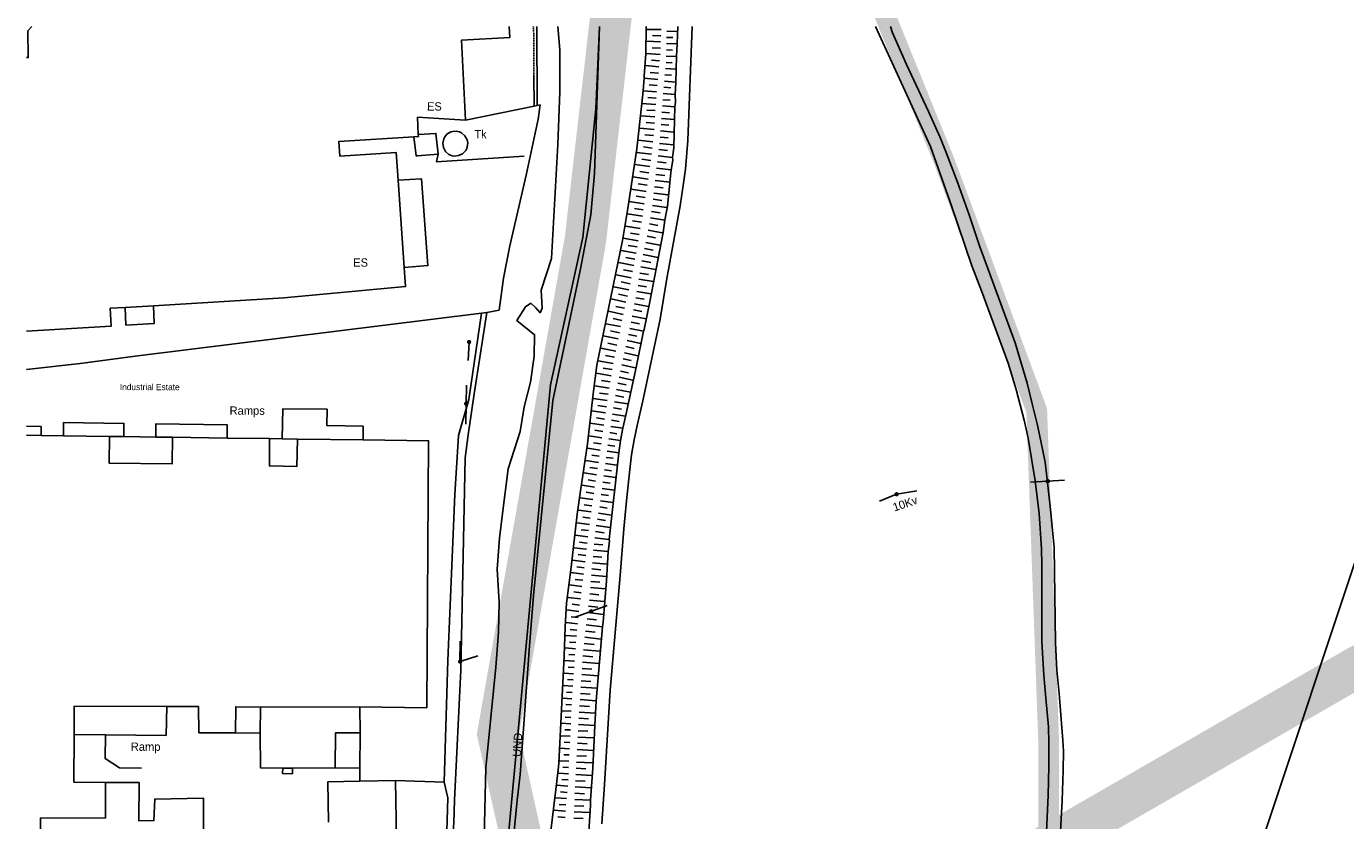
# Model space of a CAD drawing. Header units: metres. Extents: x 611948 to 1225781, y 656699 to 1316021.
# Tile 61 of 169: x 612748 to 613065, y 658052 to 658243. Entities that reach past the tile are written whole.
import ezdxf

# ---------------------------------------------------------------- set-up
doc = ezdxf.new("R2010")
doc.units = ezdxf.units.M
doc.linetypes.add('4696-17$0$PECK', pattern=[0.2, 0.1, -0.1])
for name, color, linetype in [('- EXTENT OF CHANNEL SURVEY', 150, 'Continuous'), ('- ROUTE OF ROAD - INDICATIVE', 8, 'Continuous'), ('4696-17$0$BLD_INN_W', 253, 'Continuous'), ('4696-17$0$BLD_OTL_P', 253, 'Continuous'), ('4696-17$0$BLD_OTL_S', 253, 'Continuous'), ('4696-17$0$GEN_LIN_D', 253, 'Continuous'), ('4696-17$0$GEN_PCK_D', 253, '4696-17$0$PECK'), ('4696-17$0$MNR_LN_DT', 253, 'Continuous'), ('4696-17$0$POLE_SYMB', 253, 'Continuous'), ('4696-17$0$TEXT', 253, 'Continuous'), ('4696-17$0$TOWNLAND', 253, 'Continuous'), ('4696-17$0$WATER_FTR', 253, 'Continuous')]:
    doc.layers.add(name, color=color, linetype=linetype)
doc.styles.add('4696-17$0$STANDARD', font='txt')

# ---------------------------------------------------------------- blocks, each defined once
blk = doc.blocks.new('4696-17$0$36', base_point=(144.988486, 310.919762))
blk.add_line((140.875383, 310.92339), (149.050238, 310.92339))
at = {"const_width": 0.539928}
blk.add_lwpolyline([(144.673376, 310.923808, 1), (145.213304, 310.923808, 1)], format="xyb", close=True, dxfattribs=at)
blk = doc.blocks.new('4696-17$0$37', base_point=(145.909475, 308.83511))
blk.add_line((145.962562, 308.791096), (150.424369, 308.791096))
at = {"const_width": 0.51646}
blk.add_lwpolyline([(145.704332, 308.791096, 1), (146.220792, 308.791096, 1)], format="xyb", close=True, dxfattribs=at)
blk = doc.blocks.new('4696-17$0$30', base_point=(144.876269, 313.485642))
blk.add_line((144.905875, 313.497659), (149.765037, 313.497659))
blk = doc.blocks.new('4696-17')
at = {"layer": '4696-17$0$BLD_INN_W', "flags": 128}
for points in [[(612748.996, 658243.25), (612748.086, 658242.201), (612748.179, 658235.75), (612747.714, 658235.751)], [(612841.934, 658217.26), (612841.971, 658216.756), (612840.896, 658216.696)], [(612838.575, 658185.323), (612837.097, 658206.27)], [(612778.265, 658176.148), (612771.447, 658175.746)], [(612767.725, 658144.736), (612767.654, 658138.292), (612782.733, 658138.126), (612782.842, 658144.526)], [(612806.182, 658144.201), (612806.134, 658137.64), (612812.774, 658137.532), (612812.863, 658144.108)], [(612781.469, 658079.832), (612759.238, 658079.936), (612759.186, 658073.109)], [(612803.977, 658079.714), (612798.056, 658079.766), (612798.027, 658073.486)], [(612803.927, 658073.454), (612803.977, 658079.714)], [(612827.905, 658079.719), (612803.977, 658079.714)], [(612821.986, 658065.063), (612822.005, 658073.502), (612827.927, 658073.471)], [(612811.72, 658065.013), (612809.348, 658065.042)], [(612766.728, 658061.554), (612766.71, 658053.015), (612751.13, 658053.079), (612750.364, 657996.94)]]:
    blk.add_lwpolyline(points, dxfattribs=at)
at = {"layer": '4696-17$0$BLD_OTL_P', "flags": 128}
for points in [[(612838.575, 658185.323), (612844.269, 658185.761), (612842.672, 658206.625), (612837.097, 658206.27)], [(612778.265, 658176.148), (612778.454, 658171.883), (612771.637, 658171.473), (612771.447, 658175.746)], [(612767.725, 658144.736), (612771.123, 658144.689)], [(612771.123, 658144.689), (612778.824, 658144.582)], [(612778.824, 658144.582), (612782.842, 658144.526)], [(612806.182, 658144.201), (612809.242, 658144.158)], [(612809.242, 658144.158), (612812.863, 658144.108)], [(612789.209, 658073.521), (612789.11, 658079.835)], [(612811.701, 658063.673), (612809.279, 658063.706)]]:
    blk.add_lwpolyline(points, dxfattribs=at)
at = {"layer": '4696-17$0$BLD_OTL_S', "flags": 128}
for points in [[(612853.308, 658220.757), (612852.36, 658239.944), (612863.933, 658240.571), (612863.776, 658243.249)], [(612841.717, 658221.418), (612841.934, 658217.26)], [(612853.308, 658220.757), (612841.717, 658221.418)], [(612840.896, 658216.696), (612822.841, 658215.601), (612823.104, 658212.097)], [(612841.775, 658212.184), (612841.414, 658212.158), (612840.896, 658216.696)], [(612841.934, 658217.26), (612846.173, 658217.537), (612846.692, 658212.539)], [(612851.07, 658218.076), (612851.857, 658217.902), (612852.343, 658217.672), (612853.155, 658216.972), (612853.67, 658216.032), (612853.819, 658215.24), (612853.799, 658214.702), (612853.59, 658213.924), (612853.338, 658213.448), (612852.603, 658212.668), (612851.641, 658212.197), (612850.574, 658212.093), (612850.044, 658212.185), (612849.3, 658212.497), (612848.488, 658213.196), (612847.974, 658214.137), (612847.822, 658215.198), (612848.053, 658216.245), (612848.305, 658216.72), (612848.831, 658217.331), (612849.747, 658217.887), (612850.265, 658218.034), (612851.07, 658218.076)], [(612837.097, 658206.27), (612836.627, 658212.922), (612823.104, 658212.097)], [(612846.692, 658212.539), (612841.775, 658212.184)], [(612838.575, 658185.323), (612837.097, 658206.27)], [(612809.606, 658177.994), (612838.897, 658180.759), (612838.575, 658185.323)], [(612809.606, 658177.994), (612778.265, 658176.148)], [(612747.714, 658170.036), (612768.108, 658171.261), (612767.888, 658175.537)], [(612771.447, 658175.746), (612767.888, 658175.537)], [(612778.265, 658176.148), (612771.447, 658175.746)], [(612747.714, 658145.065), (612751.243, 658144.966)], [(612751.243, 658144.966), (612756.623, 658144.891)], [(612756.623, 658144.891), (612767.725, 658144.736)], [(612782.842, 658144.526), (612795.963, 658144.343)], [(612795.963, 658144.343), (612806.182, 658144.201)], [(612812.863, 658144.108), (612828.683, 658143.888)], [(612828.683, 658143.888), (612844.405, 658143.697), (612843.954, 658079.524), (612827.905, 658079.719)], [(612781.469, 658079.832), (612781.285, 658072.877), (612766.707, 658073.03)], [(612789.11, 658079.835), (612781.469, 658079.832)], [(612827.905, 658079.719), (612827.927, 658073.471)], [(612798.027, 658073.486), (612789.209, 658073.521)], [(612803.927, 658073.454), (612798.027, 658073.486)], [(612809.348, 658065.042), (612803.968, 658065.115), (612803.927, 658073.454)], [(612827.927, 658073.471), (612827.846, 658065.052)], [(612759.186, 658073.109), (612759.127, 658061.657), (612766.728, 658061.554)], [(612766.707, 658073.03), (612759.186, 658073.109)], [(612809.279, 658063.706), (612809.348, 658065.042)], [(612811.72, 658065.013), (612811.701, 658063.673)], [(612821.986, 658065.063), (612811.72, 658065.013)], [(612827.846, 658065.052), (612821.986, 658065.063)], [(612766.728, 658061.554), (612774.827, 658061.554), (612774.751, 658052.353), (612778.374, 658052.41), (612778.559, 658057.597), (612790.32, 658057.782), (612790.033, 657996.361), (612750.364, 657996.94)], [(612820.364, 658052.08), (612820.192, 658061.743), (612827.862, 658061.879)], [(612836.486, 658062.032), (612836.736, 658047.957), (612820.491, 658047.669)], [(612827.862, 658061.879), (612836.486, 658062.032)]]:
    blk.add_lwpolyline(points, dxfattribs=at)
at = {"layer": '4696-17$0$GEN_LIN_D', "flags": 128}
for points in [[(612877.541, 657983.081), (612862.08, 658032.781), (612873.743, 658157.108), (612881.463, 658192.495), (612884.602, 658223.413), (612885.5, 658243.249)], [(612870.401, 658243.249), (612870.516, 658224.213)], [(612853.308, 658220.757), (612869.776, 658224.064)], [(612871.278, 658224.379), (612870.718, 658220.933), (612867.891, 658207.502), (612863.958, 658190.508), (612862.408, 658182.741), (612861.378, 658175.078), (612858.43, 658174.531)], [(612869.776, 658224.064), (612870.516, 658224.213)], [(612870.516, 658224.213), (612871.278, 658224.379)], [(612846.692, 658212.539), (612846.293, 658210.739), (612867.367, 658212.078)], [(612747.714, 658160.776), (612760.66, 658162.275), (612774.521, 658164.066), (612857.151, 658174.385)], [(612857.151, 658174.385), (612854.104, 658153.563), (612851.637, 658144.982), (612850.734, 658130.759), (612849.07, 658090.853), (612848.149, 658061.637)], [(612866.027, 657969.626), (612866.226, 657969.926), (612865.843, 657974.644), (612860.609, 657989.757), (612859.369, 657994.031), (612855.98, 658008.213), (612854.382, 658016.164), (612852.738, 658025.177), (612851.715, 658029.851), (612851.12, 658032.968), (612850.868, 658035.266), (612850.269, 658043.523), (612850.197, 658045.922), (612850.244, 658048.622), (612850.468, 658051.943), (612850.642, 658057.344), (612852.129, 658088.548), (612853.221, 658139.549), (612853.913, 658145.151), (612855.366, 658154.978), (612858.43, 658174.531)], [(612857.151, 658174.385), (612858.43, 658174.531)], [(612809.242, 658144.158), (612809.407, 658151.374), (612820.026, 658151.266), (612819.965, 658147.346), (612828.645, 658147.189), (612828.683, 658143.888)], [(612751.243, 658144.966), (612751.252, 658147.104), (612747.714, 658147.181)], [(612771.123, 658144.689), (612771.147, 658147.849), (612756.647, 658148.058), (612756.623, 658144.891)], [(612795.963, 658144.343), (612795.987, 658147.51), (612778.867, 658147.766), (612778.824, 658144.582)], [(613075.384, 658139.25), (613037.718, 658026.097), (613034.678, 658026.042)], [(612766.707, 658073.03), (612766.68, 658067.334), (612770.13, 658065.131), (612775.39, 658065.056)], [(612827.846, 658065.052), (612827.862, 658061.879)], [(612848.149, 658061.637), (612849.053, 658057.928), (612848.664, 658044.514), (612848.774, 658042.536), (612850.3, 658024.845), (612850.676, 658021.426), (612858.229, 657989.886), (612861.233, 657974.897), (612823.39, 657961.93), (612822.93, 657961.83), (612815.249, 657957.679), (612768.349, 657942.052), (612753.873, 657937.579), (612747.714, 657935.767)], [(612836.486, 658062.032), (612848.149, 658061.637)]]:
    blk.add_lwpolyline(points, dxfattribs=at)
at = {"layer": '4696-17$0$GEN_PCK_D', "flags": 128}
blk.add_lwpolyline([(612869.589, 658243.249), (612869.677, 658241.748), (612869.776, 658224.064)], dxfattribs=at)
at = {"layer": '4696-17$0$MNR_LN_DT', "flags": 128}
for points in [[(612900.295, 658242.509), (612896.854, 658242.485)], [(612901.678, 658242.116), (612904.164, 658242.035)], [(612900.204, 658239.503), (612896.83, 658239.665)], [(612900.25, 658241.007), (612898.216, 658241.086)], [(612901.61, 658239.113), (612904.14, 658239.056)], [(612901.644, 658240.615), (612903.164, 658240.581)], [(612900.093, 658236.498), (612896.744, 658236.722)], [(612899.946, 658235.002), (612897.97, 658235.164)], [(612900.159, 658238), (612898.143, 658238.114)], [(612901.542, 658236.111), (612904.054, 658236.002)], [(612901.576, 658237.612), (612903.091, 658237.566)], [(612899.8, 658233.505), (612896.533, 658233.822)], [(612899.654, 658232.008), (612897.697, 658232.199)], [(612901.365, 658233.113), (612903.941, 658232.939)], [(612901.495, 658234.61), (612902.996, 658234.526)], [(612899.508, 658230.512), (612896.248, 658230.831)], [(612899.362, 658229.015), (612897.409, 658229.194)], [(612901.106, 658230.121), (612903.828, 658229.888)], [(612901.236, 658231.618), (612902.824, 658231.492)], [(612899.215, 658227.518), (612895.97, 658227.786)], [(612899.095, 658226.02), (612897.138, 658226.165)], [(612900.73, 658225.632), (612902.502, 658225.496)], [(612900.846, 658227.129), (612903.73, 658226.899)], [(612900.976, 658228.625), (612902.656, 658228.486)], [(612899.009, 658224.519), (612895.695, 658224.738)], [(612898.924, 658223.017), (612896.907, 658223.135)], [(612900.518, 658222.636), (612902.36, 658222.505)], [(612900.624, 658224.133), (612903.635, 658223.913)], [(612898.838, 658221.517), (612895.434, 658221.735)], [(612898.752, 658220.015), (612896.685, 658220.164)], [(612900.305, 658219.639), (612902.199, 658219.5)], [(612900.411, 658221.138), (612903.524, 658220.917)], [(612898.649, 658218.515), (612895.171, 658218.798)], [(612898.501, 658217.019), (612896.407, 658217.213)], [(612900.087, 658216.644), (612902.036, 658216.463)], [(612900.198, 658218.141), (612903.397, 658217.876)], [(612898.011, 658212.535), (612894.424, 658212.977)], [(612898.352, 658215.523), (612894.839, 658215.888)], [(612898.203, 658214.026), (612896.061, 658214.273)], [(612899.75, 658213.659), (612901.829, 658213.424)], [(612899.918, 658215.151), (612903.281, 658214.804)], [(612897.606, 658209.555), (612893.993, 658210.047)], [(612897.809, 658211.045), (612895.653, 658211.324)], [(612899.413, 658210.674), (612901.525, 658210.436)], [(612899.582, 658212.167), (612903.075, 658211.773)], [(612897.2, 658206.575), (612893.546, 658207.103)], [(612897.403, 658208.065), (612895.223, 658208.371)], [(612899.077, 658207.69), (612901.18, 658207.459)], [(612899.245, 658209.182), (612902.756, 658208.79)], [(612896.753, 658203.602), (612893.107, 658204.166)], [(612896.991, 658205.086), (612894.791, 658205.414)], [(612898.758, 658204.703), (612900.833, 658204.48)], [(612898.917, 658206.196), (612902.4, 658205.819)], [(612896.278, 658200.631), (612892.666, 658201.209)], [(612896.516, 658202.116), (612894.338, 658202.465)], [(612898.232, 658200.229), (612901.651, 658199.748)], [(612898.438, 658201.717), (612900.48, 658201.455)], [(612898.598, 658203.21), (612902.03, 658202.81)], [(612895.804, 658197.662), (612892.222, 658198.242)], [(612896.041, 658199.147), (612893.882, 658199.492)], [(612897.761, 658197.263), (612901.189, 658196.693)], [(612897.996, 658198.747), (612900.074, 658198.428)], [(612895.318, 658194.694), (612891.758, 658195.283)], [(612895.566, 658196.177), (612893.426, 658196.527)], [(612897.243, 658194.306), (612900.597, 658193.662)], [(612897.526, 658195.78), (612899.553, 658195.416)], [(612894.82, 658191.728), (612891.226, 658192.347)], [(612894.571, 658190.245), (612892.406, 658190.631)], [(612895.069, 658193.211), (612892.923, 658193.57)], [(612896.629, 658191.365), (612900.008, 658190.66)], [(612896.936, 658192.835), (612898.941, 658192.426)], [(612894.305, 658188.765), (612890.684, 658189.434)], [(612894.016, 658187.289), (612891.85, 658187.704)], [(612896.015, 658188.425), (612899.504, 658187.725)], [(612896.322, 658189.895), (612898.381, 658189.466)], [(612893.727, 658185.814), (612890.124, 658186.519)], [(612893.438, 658184.338), (612891.279, 658184.761)], [(612895.445, 658185.477), (612898.986, 658184.863)], [(612895.708, 658186.954), (612897.838, 658186.556)], [(612893.149, 658182.862), (612889.531, 658183.58)], [(612892.861, 658181.386), (612890.682, 658181.841)], [(612894.99, 658182.508), (612898.405, 658181.967)], [(612895.218, 658183.992), (612897.308, 658183.659)], [(612892.562, 658179.913), (612888.926, 658180.703)], [(612892.212, 658178.451), (612890.055, 658178.921)], [(612894.226, 658178.068), (612896.214, 658177.699)], [(612894.506, 658179.544), (612897.818, 658178.959)], [(612894.763, 658181.024), (612896.768, 658180.688)], [(612891.174, 658174.061), (612887.691, 658174.82)], [(612891.863, 658176.988), (612888.31, 658177.765)], [(612891.513, 658175.526), (612889.405, 658175.988)], [(612893.664, 658175.118), (612895.659, 658174.738)], [(612893.945, 658176.594), (612897.263, 658175.963)], [(612890.582, 658171.112), (612887.057, 658171.821)], [(612890.878, 658172.586), (612888.776, 658173.025)], [(612893.103, 658172.166), (612895.083, 658171.767)], [(612893.384, 658173.642), (612896.703, 658172.998)], [(612889.989, 658168.163), (612886.408, 658168.886)], [(612890.286, 658169.638), (612888.154, 658170.067)], [(612892.475, 658169.23), (612894.455, 658168.802)], [(612892.803, 658170.696), (612896.102, 658170.004)], [(612889.392, 658165.216), (612885.787, 658165.943)], [(612889.691, 658166.69), (612887.527, 658167.128)], [(612891.818, 658166.3), (612893.804, 658165.858)], [(612892.146, 658167.764), (612895.45, 658167.029)], [(612888.8, 658162.268), (612885.222, 658162.932)], [(612889.094, 658163.742), (612886.939, 658164.159)], [(612891.164, 658163.367), (612893.128, 658162.939)], [(612891.489, 658164.834), (612894.8, 658164.105)], [(612888.296, 658159.302), (612884.756, 658159.911)], [(612888.548, 658160.785), (612886.405, 658161.168)], [(612890.226, 658158.961), (612893.516, 658158.279)], [(612890.539, 658160.43), (612892.491, 658160.013)], [(612890.851, 658161.899), (612894.076, 658161.203)], [(612887.791, 658156.338), (612884.368, 658156.866)], [(612888.044, 658157.821), (612885.958, 658158.162)], [(612889.601, 658156.023), (612892.955, 658155.394)], [(612889.913, 658157.492), (612891.912, 658157.098)], [(612887.374, 658153.361), (612883.972, 658153.841)], [(612887.564, 658154.852), (612885.527, 658155.151)], [(612889.119, 658153.059), (612892.344, 658152.534)], [(612889.359, 658154.541), (612891.333, 658154.195)], [(612886.959, 658150.381), (612883.595, 658150.861)], [(612887.178, 658151.869), (612885.137, 658152.151)], [(612888.638, 658150.093), (612891.725, 658149.61)], [(612888.878, 658151.576), (612890.774, 658151.274)], [(612886.522, 658147.406), (612883.267, 658147.882)], [(612886.303, 658145.918), (612884.382, 658146.198)], [(612886.741, 658148.894), (612884.755, 658149.185)], [(612888.19, 658147.124), (612891.097, 658146.682)], [(612888.413, 658148.609), (612890.205, 658148.333)], [(612886.088, 658144.431), (612882.937, 658144.888)], [(612885.874, 658142.942), (612884.028, 658143.211)], [(612887.743, 658144.154), (612890.587, 658143.737)], [(612887.967, 658145.638), (612889.685, 658145.381)], [(612885.661, 658141.453), (612882.639, 658141.895)], [(612885.447, 658139.964), (612883.638, 658140.229)], [(612887.314, 658141.181), (612890.114, 658140.789)], [(612887.519, 658142.669), (612889.216, 658142.425)], [(612885.226, 658138.478), (612882.229, 658138.919)], [(612885.004, 658136.99), (612883.214, 658137.255)], [(612886.708, 658136.716), (612888.412, 658136.485)], [(612886.91, 658138.205), (612889.708, 658137.825)], [(612887.112, 658139.693), (612888.772, 658139.467)], [(612884.782, 658135.503), (612881.779, 658135.949)], [(612884.559, 658134.016), (612882.747, 658134.287)], [(612886.305, 658133.74), (612888.052, 658133.514)], [(612886.506, 658135.229), (612889.39, 658134.846)], [(612884.338, 658132.528), (612881.297, 658132.982)], [(612884.116, 658131.041), (612882.281, 658131.314)], [(612885.939, 658130.758), (612887.686, 658130.511)], [(612886.12, 658132.249), (612889.034, 658131.857)], [(612883.894, 658129.554), (612880.825, 658130.002)], [(612883.672, 658128.067), (612881.85, 658128.325)], [(612885.576, 658127.777), (612887.346, 658127.5)], [(612885.757, 658129.268), (612888.687, 658128.831)], [(612883.076, 658123.595), (612880.065, 658123.98)], [(612883.461, 658126.578), (612880.445, 658126.992)], [(612883.269, 658125.087), (612881.46, 658125.327)], [(612885.01, 658124.828), (612886.929, 658124.539)], [(612885.293, 658126.302), (612888.366, 658125.831)], [(612882.707, 658120.611), (612879.689, 658120.971)], [(612882.884, 658122.104), (612881.079, 658122.325)], [(612884.553, 658121.861), (612886.602, 658121.595)], [(612884.726, 658123.352), (612888.087, 658122.859)], [(612882.368, 658117.622), (612879.341, 658117.968)], [(612882.537, 658119.117), (612880.724, 658119.327)], [(612884.251, 658118.873), (612886.339, 658118.666)], [(612884.402, 658120.368), (612887.852, 658119.989)], [(612882.028, 658114.634), (612878.997, 658114.999)], [(612882.198, 658116.129), (612880.381, 658116.342)], [(612883.955, 658115.884), (612886.07, 658115.689)], [(612884.1, 658117.379), (612887.61, 658117.043)], [(612881.651, 658111.651), (612878.653, 658112.029)], [(612881.842, 658113.142), (612880.032, 658113.365)], [(612883.572, 658111.395), (612887.086, 658111.095)], [(612883.7, 658112.891), (612885.81, 658112.709)], [(612883.827, 658114.388), (612887.348, 658114.074)], [(612881.267, 658108.667), (612878.299, 658109.039)], [(612881.459, 658110.159), (612879.669, 658110.388)], [(612883.317, 658108.402), (612886.872, 658108.088)], [(612883.444, 658109.899), (612885.565, 658109.717)], [(612880.898, 658105.683), (612877.944, 658106.037)], [(612881.076, 658107.177), (612879.303, 658107.393)], [(612883.061, 658105.41), (612886.657, 658105.037)], [(612883.189, 658106.906), (612885.334, 658106.7)], [(612880.556, 658102.696), (612877.618, 658103.032)], [(612880.727, 658104.189), (612878.956, 658104.396)], [(612882.698, 658102.429), (612886.43, 658101.978)], [(612882.883, 658103.918), (612885.079, 658103.672)], [(612880.214, 658099.707), (612877.454, 658099.988)], [(612880.385, 658101.201), (612878.666, 658101.387)], [(612882.329, 658099.447), (612886.206, 658098.987)], [(612882.513, 658100.938), (612884.796, 658100.66)], [(612879.939, 658096.713), (612877.36, 658096.937)], [(612880.059, 658098.212), (612878.468, 658098.363)], [(612881.988, 658096.463), (612885.906, 658096.023)], [(612882.152, 658097.956), (612884.494, 658097.686)], [(612879.705, 658093.715), (612877.267, 658093.895)], [(612879.603, 658092.214), (612878.16, 658092.32)], [(612879.819, 658095.214), (612878.316, 658095.333)], [(612881.66, 658093.478), (612885.612, 658093.099)], [(612881.824, 658094.97), (612884.183, 658094.717)], [(612879.502, 658090.714), (612877.105, 658090.887)], [(612879.401, 658089.214), (612877.974, 658089.316)], [(612881.41, 658090.485), (612885.326, 658090.198)], [(612881.502, 658091.984), (612883.882, 658091.783)], [(612879.292, 658087.714), (612876.941, 658087.88)], [(612879.178, 658086.214), (612877.788, 658086.31)], [(612881.132, 658085.988), (612883.446, 658085.837)], [(612881.225, 658087.487), (612885.083, 658087.243)], [(612881.317, 658088.987), (612883.637, 658088.843)], [(612879.065, 658084.715), (612876.778, 658084.868)], [(612878.97, 658083.215), (612877.606, 658083.301)], [(612880.927, 658082.992), (612883.251, 658082.832)], [(612881.03, 658084.491), (612884.896, 658084.232)], [(612878.883, 658081.713), (612876.614, 658081.846)], [(612878.796, 658080.211), (612877.438, 658080.285)], [(612880.72, 658079.996), (612883.06, 658079.834)], [(612880.824, 658081.493), (612884.708, 658081.225)], [(612878.72, 658078.71), (612876.451, 658078.825)], [(612878.649, 658077.208), (612877.282, 658077.273)], [(612880.513, 658076.999), (612882.871, 658076.858)], [(612880.617, 658078.497), (612884.53, 658078.243)], [(612878.578, 658075.706), (612876.291, 658075.807)], [(612878.516, 658074.204), (612877.134, 658074.268)], [(612880.362, 658073.999), (612882.705, 658073.882)], [(612880.433, 658075.5), (612884.353, 658075.285)], [(612878.455, 658072.701), (612876.134, 658072.815)], [(612878.386, 658071.199), (612876.994, 658071.268)], [(612880.219, 658070.998), (612882.542, 658070.884)], [(612880.291, 658072.499), (612884.178, 658072.312)], [(612878.294, 658069.698), (612876.042, 658069.801)], [(612878.202, 658068.197), (612876.892, 658068.251)], [(612880.068, 658067.999), (612882.379, 658067.88)], [(612880.147, 658069.499), (612884.001, 658069.305)], [(612878.065, 658063.69), (612875.635, 658063.814)], [(612878.11, 658066.696), (612875.955, 658066.775)], [(612878.081, 658065.194), (612876.726, 658065.252)], [(612879.91, 658065), (612882.225, 658064.878)], [(612879.989, 658066.499), (612883.843, 658066.296)], [(612877.85, 658060.693), (612875.267, 658060.916)], [(612878.005, 658062.188), (612876.472, 658062.286)], [(612879.751, 658062), (612882.062, 658061.883)], [(612879.831, 658063.5), (612883.691, 658063.296)], [(612877.54, 658057.701), (612874.887, 658057.932)], [(612877.695, 658059.197), (612876.127, 658059.355)], [(612879.539, 658057.499), (612883.322, 658057.328)], [(612879.605, 658059), (612881.892, 658058.893)], [(612879.672, 658060.501), (612883.509, 658060.314)], [(612877.326, 658054.703), (612874.502, 658054.91)], [(612877.395, 658056.205), (612875.774, 658056.326)], [(612879.407, 658054.499), (612883.123, 658054.338)], [(612879.473, 658056), (612881.724, 658055.901)], [(612877.257, 658053.2), (612875.49, 658053.328)], [(612879.342, 658052.998), (612881.551, 658052.903)]]:
    blk.add_lwpolyline(points, dxfattribs=at)
at = {"layer": '4696-17$0$TOWNLAND', "flags": 128}
blk.add_lwpolyline([(612885.5, 658243.249), (612884.299, 658207.943), (612883.448, 658197.947), (612880.851, 658184.592), (612874.306, 658153.332), (612869.597, 658106.513), (612868.634, 658094.381), (612866.466, 658063.539), (612865.744, 658057.301), (612864.679, 658046.661), (612864.427, 658037.96), (612865.027, 658030.784), (612868.769, 658017.094), (612870.982, 658008.38), (612873.746, 658000.599), (612878.358, 657987.161), (612881.679, 657983.081), (612891.154, 657974.519), (612907.508, 657964.667), (612909.876, 657963.02), (612914.141, 657954.785)], dxfattribs=at)
at = {"layer": '4696-17$0$WATER_FTR', "flags": 128}
for points in [[(612877.541, 657983.081), (612862.08, 658032.781), (612873.743, 658157.108), (612881.463, 658192.495), (612884.602, 658223.413), (612885.5, 658243.249)], [(612875.476, 658243.249), (612875.972, 658237.631)], [(612907.804, 658243.249), (612906.705, 658215.843), (612906.199, 658208.941), (612905.735, 658205.559), (612904.881, 658200.155), (612901.687, 658182.641), (612900.054, 658172.914), (612895.891, 658153.256), (612894.559, 658147.39), (612893.876, 658143.907), (612893.233, 658140.303), (612892.771, 658136.782), (612891.968, 658129.239), (612891.321, 658122.496), (612890.495, 658111.313), (612888.049, 658083.743), (612886.72, 658061.059), (612886.086, 658051.677)], [(612896.729, 658243.249), (612896.63, 658236.652), (612896.21, 658231.351), (612896.248, 658230.831)], [(612904.362, 658243.249), (612904.14, 658239.056)], [(612992.355, 658035.815), (612993.345, 658058.438), (612993.509, 658065.458), (612993.522, 658071.137), (612993.444, 658074.917), (612992.791, 658081.833), (612992.363, 658087.391), (612991.884, 658095.428), (612991.814, 658113.886), (612991.736, 658117.725), (612991.174, 658126.221), (612990.276, 658134.096), (612988.527, 658144.287), (612987.586, 658148.602), (612985.689, 658156.033), (612983.719, 658162.302), (612977.315, 658179.73), (612975.026, 658185.738), (612970.116, 658200.173), (612965.047, 658214.387), (612951.872, 658243.249)], [(612994.988, 658024.708), (612996.73, 658057.274), (612996.995, 658064.475), (612997.052, 658069.094), (612996.92, 658071.674), (612996.005, 658082.948), (612995.457, 658088.605), (612995.145, 658095.124), (612994.833, 658118.08), (612993.865, 658127.955), (612992.634, 658138.527), (612990.811, 658147.458), (612989.565, 658152.591), (612988.322, 658157.545), (612985.475, 658167.19), (612976.902, 658190.547), (612974.367, 658197.934), (612971.548, 658205.799), (612968.711, 658213.385), (612967.436, 658216.519), (612964.606, 658222.804), (612959.343, 658234.118), (612956.905, 658239.566), (612955.975, 658241.741), (612955.433, 658243.249)], [(612904.14, 658239.056), (612904.054, 658236.002)], [(612857.645, 658041.614), (612858.177, 658065.113), (612860.545, 658089.286), (612861.182, 658097.728), (612861.366, 658104.928), (612860.872, 658112.826), (612861.464, 658120.265), (612862.146, 658126.181), (612863.505, 658136.922), (612866.464, 658145.922), (612867.406, 658151.869), (612868.932, 658157.765), (612869.793, 658163.978), (612869.881, 658169.173), (612865.628, 658172.602), (612867.74, 658175.897), (612868.956, 658176.731), (612870.126, 658175.683), (612871.27, 658174.431), (612871.707, 658175.578), (612871.5, 658179.881), (612873.976, 658187.492), (612875.499, 658214.907), (612876.006, 658227.549), (612875.972, 658237.631)], [(612904.054, 658236.002), (612903.941, 658232.939)], [(612903.941, 658232.939), (612903.828, 658229.888)], [(612896.248, 658230.831), (612895.97, 658227.786)], [(612903.828, 658229.888), (612903.73, 658226.899)], [(612895.97, 658227.786), (612895.695, 658224.738)], [(612903.73, 658226.899), (612903.74, 658225.008), (612903.635, 658223.913)], [(612895.695, 658224.738), (612894.455, 658213.863), (612892.286, 658199.475), (612891.023, 658191.828), (612884.849, 658161.841), (612883.943, 658154.997), (612882.622, 658142.952), (612880.897, 658131.624), (612880.124, 658126.041), (612878.687, 658113.355), (612877.609, 658104.69), (612877.237, 658098.969), (612876.991, 658091.989), (612875.736, 658066.225), (612875.584, 658064.524), (612873.218, 658045.334)], [(612903.635, 658223.913), (612903.524, 658220.917)], [(612903.524, 658220.917), (612903.373, 658214.107), (612903.075, 658211.773)], [(612903.075, 658211.773), (612903.108, 658211.146), (612902.756, 658208.79)], [(612902.756, 658208.79), (612902.4, 658205.819)], [(612902.4, 658205.819), (612902.435, 658205.543), (612901.822, 658200.06), (612901.189, 658196.693)], [(612901.189, 658196.693), (612900.793, 658193.716), (612897.635, 658177.082), (612896.267, 658170.456), (612896.102, 658170.004)], [(612896.102, 658170.004), (612894.429, 658161.708), (612891.868, 658149.836), (612891.097, 658146.682)], [(612891.097, 658146.682), (612890.587, 658143.737)], [(612890.587, 658143.737), (612890.114, 658140.789)], [(612890.114, 658140.789), (612887.852, 658119.989)], [(612887.852, 658119.989), (612887.896, 658119.579), (612887.61, 658117.043)], [(612887.61, 658117.043), (612887.162, 658110.017), (612886.39, 658100.094), (612886.206, 658098.987)], [(612886.206, 658098.987), (612884.708, 658081.225)], [(612884.708, 658081.225), (612884.53, 658078.243)], [(612884.53, 658078.243), (612884.353, 658075.285)], [(612884.353, 658075.285), (612883.921, 658065.025), (612883.322, 658057.328)], [(612883.322, 658057.328), (612883.324, 658056.063), (612881.935, 658033.598), (612881.948, 658027.884)]]:
    blk.add_lwpolyline(points, dxfattribs=at)
at = {"layer": '4696-17$0$POLE_SYMB'}
for name, p, rotation in [('4696-17$0$37', (612854.188, 658167.466), 267.0000000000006), ('4696-17$0$37', (612853.397, 658152.549), 88.8470000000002), ('4696-17$0$30', (612853.397, 658152.549), 269.2740000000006), ('4696-17$0$36', (612993.217, 658133.97), 183.5190000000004), ('4696-17$0$37', (612956.995, 658130.815), 202.0800000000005), ('4696-17$0$30', (612956.995, 658130.815), 9.916000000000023), ('4696-17$0$36', (612883.557, 658102.7), 20.00100000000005), ('4696-17$0$30', (612851.945, 658090.666), 89.0000000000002), ('4696-17$0$37', (612851.939, 658090.666), 18.36200000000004)]:
    blk.add_blockref(name, p, dxfattribs=dict(at, rotation=rotation))
at = {"layer": '4696-17$0$POLE_SYMB', "style": '4696-17$0$STANDARD'}
for s, rotation, p in [('ES', -0.1, (612844.011, 658223.028)), ('ES', -0.1, (612826.279, 658185.52)), ('10Kv', 18.6, (612956.415, 658126.672))]:
    blk.add_text(s, height=2, rotation=rotation, dxfattribs=at).set_placement(p)
at = {"layer": '4696-17$0$TEXT', "style": '4696-17$0$STANDARD'}
for s, height, p in [('Tk', 2, (612855.404, 658216.363)), ('Industrial Estate', 1.5, (612770.181, 658155.86)), ('Ramps', 2, (612796.564, 658149.946)), ('Ramp', 2, (612772.816, 658069.185))]:
    blk.add_text(s, height=height, rotation=-0.1, dxfattribs=at).set_placement(p)
at = {"layer": '4696-17$0$TOWNLAND', "style": '4696-17$0$STANDARD'}
blk.add_text('UND', height=2, rotation=86.50002, dxfattribs=at).set_placement((612866.59, 658067.68))
blk = doc.blocks.new('OS Mapping')
blk.add_blockref('4696-17', (0, 0))

msp = doc.modelspace()

# ---------------------------------------------------------------- linework, layer by layer
at = {"layer": '- EXTENT OF CHANNEL SURVEY'}
msp.add_lwpolyline([(612878.53, 657995.1, 10, 10, 0), (612861.1, 658073.3, 10, 10, 0), (612882.12, 658191.97, 10, 10, 0), (612892.01, 658278.5, 10, 10, 0), (612910.56, 658337.1, 10, 10, 0), (612887.07, 658389.01, 10, 10, 0), (612825.24, 658444.64, 10, 10, 0), (612796.72, 658484.43, 10, 10, 0), (612786.82, 658556.12, 10, 10, 0), (612820.21, 658616.69, 10, 10, 0), (612838.76, 658667.37, 10, 10, 0), (612834.92, 658713.59, 10, 10, 0), (612805.98, 658795.57, 10, 10, 0), (612809.6, 658875.55, 10, 10, 0), (612804.14, 658929.53, 10, 10, 0), (612799, 658967.12, 10, 10, 0), (612746.69, 659052.35, 0, 0, 0)], format="xyseb", dxfattribs=at)
at = {"layer": '- EXTENT OF CHANNEL SURVEY', "const_width": 5}
msp.add_lwpolyline([(612910.56, 658337.1), (612934.91, 658293.3), (612968.44, 658210.72), (612990.62, 658150.96), (612993.51, 658070.96), (612993.52, 658010.94), (612980.02, 657969.49), (612978.1, 657932.86), (612993.87, 657907.98), (613076.15, 657817.95), (613087.05, 657775.73), (613149.66, 657746.99), (613272.08, 657690.92), (613310.64, 657648.14), (613337.51, 657592), (613330.76, 657535.46), (613326.03, 657482.43), (613337.39, 657441.72), (613358.23, 657422.78), (613403.73, 657361.1), (613422.67, 657189.71), (613421.11, 657176.7), (613361.28, 657167.87), (613363.57, 657153.17)], dxfattribs=at)
at = {"layer": '- ROUTE OF ROAD - INDICATIVE', "const_width": 10}
msp.add_lwpolyline([(612702.79, 657937.56), (612883.19, 657997.79), (612937.14, 658014.13), (613067.92, 658089.48), (613079.89, 658095.71), (613093.93, 658100.66), (613111.46, 658105.59), (613201.66, 658125.38), (613251.6, 658132.59), (613363.44, 658148.47), (613416.4, 658154.85), (613559.34, 658161.72), (613591.92, 658164.97)], dxfattribs=at)

# ---------------------------------------------------------------- block references
msp.add_blockref('OS Mapping', (0, 0))

doc.saveas('drawing.dxf')
